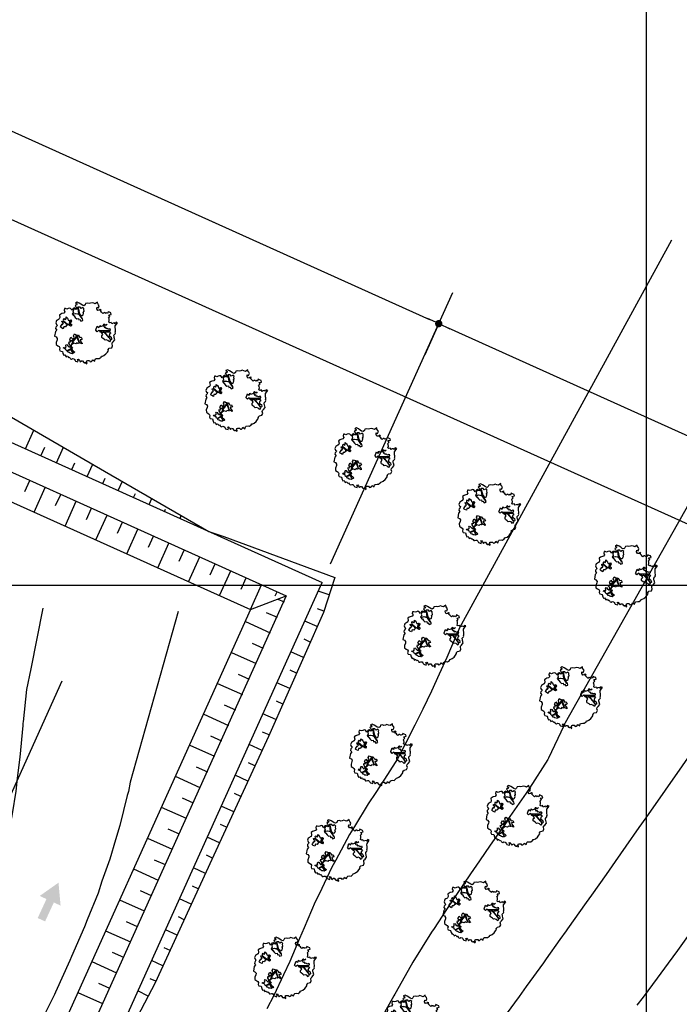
# Model space of a CAD drawing. Header units: millimetres. Extents: x 196436 to 199900, y 8705373 to 8708636.
# Tile 235 of 241: x 199408 to 199505, y 8707838 to 8707983. Entities that reach past the tile are written whole.
import ezdxf

# ---------------------------------------------------------------- set-up
doc = ezdxf.new("R2010")
doc.units = ezdxf.units.MM
doc.header["$LTSCALE"] = 5
for name, color, linetype in [('$CURVAS1', 30, 'Continuous'), ('$CURVAS2', 40, 'Continuous'), ('-CHICANA', 4, 'Continuous'), ('ARVORE', 102, 'Continuous'), ('CAIXA', 7, 'Continuous'), ('CERCA', 3, 'CERCA_LINE'), ('DIM', 7, 'Continuous'), ('LAGOA', 3, 'Continuous'), ('MALHA', 9, 'Continuous'), ('TER-BERMA', 4, 'Continuous'), ('TER-OFFSET', 3, 'Continuous'), ('TER-OFFSET-LINHA', 7, 'Continuous')]:
    doc.layers.add(name, color=color, linetype=linetype)
doc.styles.add('ROMANS', font='romans.shx', dxfattribs={"width": 0.85})
doc.linetypes.add('CERCA_LINE', pattern='A,0.5,-0.2,["X",Standard,S=0.1,R=0,X=-0.1,Y=-0.05],-0.25', length=0.95)
doc.dimstyles.new('COTA-500-EXTERNA', dxfattribs={"dimtxt": 2, "dimasz": 1.5, "dimexe": 0, "dimexo": 3, "dimgap": 0.5, "dimtad": 1, "dimzin": 4, "dimdsep": 46, "dimtxsty": 'ROMANS', "dimblk1": 'DOT1', "dimblk2": 'DOT1', "dimsah": 1, "dimcen": 0.2, "dimclrd": 256, "dimclre": 256, "dimclrt": 2, "dimadec": 0, "dimazin": 0, "dimtfac": 1, "dimtix": 1, "dimtmove": 2, "dimatfit": 3, "dimldrblk": 'DOT1', "dimfxl": 0, "dimtvp": 0.025, "dimtolj": 1, "dimtzin": 4, "dimlwd": -1, "dimlwe": -1, "dimarcsym": 0})

# ---------------------------------------------------------------- blocks, each defined once
blk = doc.blocks.new('A$C0C100BE6')
blk.add_hatch(color=7).paths.add_polyline_path([(0.772, 0.604), (0.956, 0.808), (1.217, 0), (0.387, 0.178), (0.571, 0.381), (0, 0.898), (0.201, 1.12)])
blk = doc.blocks.new('DOT1')
for q in [(0, 3.36), (0, -3.36)]:
    blk.add_line((0, 0), q)
at = {"linetype": 'ByBlock'}
blk.add_line((0, 0), (-1.2, 0), dxfattribs=at)
at = {"color": 0, "linetype": 'ByBlock', "const_width": 0.36}
blk.add_lwpolyline([(-0.18, 0, 1), (0.18, 0, 1)], format="xyb", close=True, dxfattribs=at)
blk = doc.blocks.new('*D144')
at = {"layer": 'Defpoints', "color": 0}
for p in [(199629.98, 8707853.2, -1), (199160.46, 8707754.35, -1), (199553.97, 8707587.89), (199556.52, 8707575.91, -1), (199556.52, 8707575.91, -1)]:
    blk.add_point(p, dxfattribs=at)
at = {"layer": 'DIM'}
blk.add_arc((199556.52, 8707575.91), 12.25, 82.1817, 148.7264, dxfattribs=at)
at = {"layer": 'DIM', "xscale": 1.5, "yscale": 1.5, "zscale": 1.5}
for p, rotation in [((199559.66, 8707587.75), 348.6719272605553), ((199545.35, 8707580.94), 242.2361372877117)]:
    blk.add_blockref('DOT1', p, dxfattribs=dict(at, rotation=rotation))
at = {"layer": 'DIM', "color": 2, "insert": (199550.61, 8707588.32), "char_height": 2, "attachment_point": 5, "rotation": 25.454, "style": 'ROMANS'}
blk.add_mtext('\\A1;81°', dxfattribs=at)
blk = doc.blocks.new('*D145')
at = {"layer": 'Defpoints', "color": 0}
for p in [(199276.71, 8708012.37, -1), (199629.98, 8707853.2, -1), (199629.98, 8707853.2, -1), (199611.21, 8707850.27), (199556.52, 8707575.91, -1)]:
    blk.add_point(p, dxfattribs=at)
at = {"layer": 'DIM'}
blk.add_arc((199629.98, 8707853.2), 19, 160.2694, 250.6387, dxfattribs=at)
at = {"layer": 'DIM', "xscale": 1.5, "yscale": 1.5, "zscale": 1.5}
for p, rotation in [((199612.65, 8707861.01), 68.00762625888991), ((199625.12, 8707834.83), 342.9004382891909)]:
    blk.add_blockref('DOT1', p, dxfattribs=dict(at, rotation=rotation))
at = {"layer": 'DIM', "color": 2, "insert": (199614.18, 8707845.68), "char_height": 2, "attachment_point": 5, "rotation": 295.454, "style": 'ROMANS'}
blk.add_mtext('\\A1;99°', dxfattribs=at)
blk = doc.blocks.new('*D147')
at = {"layer": 'Defpoints', "color": 0}
for p in [(199291.74, 8707972.7), (199469.4, 8707938.58), (199452.2, 8707900.4)]:
    blk.add_point(p, dxfattribs=at)
at = {"layer": 'DIM'}
for p, q in [((199292.97, 8707975.43), (199308.94, 8708010.88)), ((199310.31, 8708010.26), (199468.04, 8707939.19)), ((199453.44, 8707903.13), (199469.4, 8707938.58))]:
    blk.add_line(p, q, dxfattribs=at)
at = {"layer": 'DIM', "xscale": 1.5, "yscale": 1.5, "zscale": 1.5}
for p, rotation in [((199308.94, 8708010.88), 155.7458953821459), ((199469.4, 8707938.58), 335.7458953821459)]:
    blk.add_blockref('DOT1', p, dxfattribs=dict(at, rotation=rotation))
at = {"layer": 'DIM', "color": 2, "insert": (199389.79, 8707976.09), "char_height": 2, "attachment_point": 5, "rotation": 335.7459, "style": 'ROMANS'}
blk.add_mtext('\\A1;176.00', dxfattribs=at)
blk = doc.blocks.new('*D148')
at = {"layer": 'Defpoints', "color": 0}
for p in [(199452.2, 8707900.4), (199634.86, 8707864.03), (199629.98, 8707853.2, -1)]:
    blk.add_point(p, dxfattribs=at)
at = {"layer": 'DIM'}
for p, q in [((199453.44, 8707903.13), (199469.4, 8707938.58)), ((199470.77, 8707937.96), (199633.49, 8707864.65)), ((199631.21, 8707855.94), (199634.86, 8707864.03))]:
    blk.add_line(p, q, dxfattribs=at)
at = {"layer": 'DIM', "xscale": 1.5, "yscale": 1.5, "zscale": 1.5}
for p, rotation in [((199469.4, 8707938.58), 155.7458953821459), ((199634.86, 8707864.03), 335.7458953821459)]:
    blk.add_blockref('DOT1', p, dxfattribs=dict(at, rotation=rotation))
at = {"layer": 'DIM', "color": 2, "insert": (199552.75, 8707902.67), "char_height": 2, "attachment_point": 5, "rotation": 335.7459, "style": 'ROMANS'}
blk.add_mtext('\\A1;181.47', dxfattribs=at)
blk = doc.blocks.new('*D149')
at = {"layer": 'Defpoints', "color": 0}
for p in [(199276.71, 8708012.37, -1), (199276.71, 8708012.37, -1), (199278.88, 8707990.79), (199629.98, 8707853.2, -1), (199160.46, 8707754.35, -1)]:
    blk.add_point(p, dxfattribs=at)
at = {"layer": 'DIM'}
blk.add_arc((199276.71, 8708012.37), 21.69, 249.7088, 331.783, dxfattribs=at)
at = {"layer": 'DIM', "xscale": 1.5, "yscale": 1.5, "zscale": 1.5}
for p, rotation in [((199296.49, 8708003.46), 63.76443569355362), ((199267.8, 8707992.6), 157.7273550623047)]:
    blk.add_blockref('DOT1', p, dxfattribs=dict(at, rotation=rotation))
at = {"layer": 'DIM', "color": 2, "insert": (199283.86, 8707993.49), "char_height": 2, "attachment_point": 5, "rotation": 20.7459, "style": 'ROMANS'}
blk.add_mtext('\\A1;90°', dxfattribs=at)
blk = doc.blocks.new('*D150')
at = {"layer": 'Defpoints', "color": 0}
for p in [(199276.71, 8708012.37, -1), (199175.31, 8707765.04), (199160.46, 8707754.35, -1), (199160.46, 8707754.35, -1), (199556.52, 8707575.91, -1)]:
    blk.add_point(p, dxfattribs=at)
at = {"layer": 'DIM'}
blk.add_arc((199160.46, 8707754.35), 18.3, 340.4437, 61.0481, dxfattribs=at)
at = {"layer": 'DIM', "xscale": 1.5, "yscale": 1.5, "zscale": 1.5}
for p, rotation in [((199167.98, 8707771.04), 153.3969975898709), ((199177.14, 8707746.83), 248.0947931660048)]:
    blk.add_blockref('DOT1', p, dxfattribs=dict(at, rotation=rotation))
at = {"layer": 'DIM', "color": 2, "insert": (199178.97, 8707761.37), "char_height": 2, "attachment_point": 5, "rotation": 290.7459, "style": 'ROMANS'}
blk.add_mtext('\\A1;90°', dxfattribs=at)
blk = doc.blocks.new('ARVORE6')
for points in [[(-1.778, 2.183), (-1.868, 2.123), (-1.858, 2.064), (-1.957, 2.004), (-2.047, 1.974), (-2.077, 1.895), (-2.057, 1.785), (-2.096, 1.676), (-2.186, 1.627), (-2.265, 1.597), (-2.335, 1.567), (-2.454, 1.358), (-2.335, 1.299), (-2.226, 1.348), (-2.216, 1.259), (-2.335, 1.199), (-2.414, 1.179), (-2.504, 1.15), (-2.454, 1.07), (-2.414, 1.02), (-2.444, 0.931), (-2.623, 0.852), (-2.673, 0.792), (-2.683, 0.702), (-2.633, 0.683), (-2.633, 0.683), (-2.723, 0.623), (-2.772, 0.643), (-2.802, 0.643), (-2.762, 0.563), (-2.603, 0.573), (-2.524, 0.534), (-2.524, 0.454), (-2.554, 0.295), (-2.673, 0.245), (-2.673, 0.136), (-2.623, 0.037), (-2.544, -0.023), (-2.643, -0.102), (-2.713, -0.182), (-2.554, -0.261), (-2.514, -0.351), (-2.524, -0.52), (-2.564, -0.639), (-2.474, -0.828), (-2.405, -0.887), (-2.405, -0.977), (-2.375, -1.116), (-2.265, -1.334), (-2.126, -1.493), (-2.007, -1.613), (-1.908, -1.603), (-1.818, -1.732), (-1.818, -1.97), (-1.669, -2.08), (-1.49, -2.07), (-1.391, -2.109), (-1.321, -2.229), (-1.162, -2.417), (-0.933, -2.407), (-0.864, -2.398), (-0.725, -2.417), (-0.625, -2.557), (-0.566, -2.606), (-0.466, -2.596), (-0.417, -2.636), (-0.307, -2.656), (-0.208, -2.666), (-0.049, -2.686), (0.08, -2.716), (0.329, -2.984), (0.408, -2.855), (0.289, -2.735), (0.369, -2.696), (0.369, -2.566), (0.349, -2.447), (0.488, -2.407), (0.478, -2.268), (0.548, -2.199), (0.707, -2.268), (0.856, -2.288), (0.925, -2.239), (1.054, -2.417), (1.204, -2.338), (1.204, -2.576), (1.343, -2.566), (1.432, -2.437), (1.512, -2.338), (1.363, -2.239), (1.432, -2.139), (1.392, -2.09), (1.472, -2.01), (1.502, -1.96), (1.432, -1.841), (1.502, -1.801), (1.601, -1.742), (1.691, -1.672), (1.78, -1.642), (1.8, -1.742), (1.86, -1.662), (1.81, -1.553), (1.82, -1.424), (1.989, -1.374), (2.128, -1.424), (2.058, -1.533), (2.217, -1.642), (2.327, -1.613), (2.456, -1.553), (2.585, -1.563), (2.545, -1.464), (2.476, -1.324), (2.555, -1.195), (2.635, -1.056), (2.615, -0.917), (2.615, -0.778), (2.675, -0.659), (2.685, -0.46), (2.565, -0.39), (2.506, -0.261), (2.585, -0.132), (2.704, -0.023), (2.834, 0.106), (2.963, 0.275), (2.923, 0.434), (2.913, 0.444), (2.814, 0.325), (2.704, 0.394), (2.734, 0.484), (2.685, 0.534), (2.595, 0.484), (2.396, 0.454), (2.416, 0.583), (2.496, 0.643), (2.476, 0.762), (2.337, 0.891), (2.536, 0.991), (2.585, 1.1), (2.565, 1.229), (2.545, 1.358), (2.615, 1.468), (2.635, 1.567), (2.496, 1.627), (2.347, 1.587), (2.237, 1.706), (2.227, 1.895), (2.207, 1.984), (2.148, 2.133), (1.919, 2.143), (1.79, 2.223), (1.77, 2.292), (1.73, 2.392), (1.691, 2.501), (1.512, 2.62), (1.353, 2.59), (1.283, 2.531), (1.194, 2.58), (1.114, 2.69), (0.995, 2.739), (0.836, 2.66), (0.726, 2.809), (0.319, 2.978), (0.229, 2.849), (0.07, 2.779), (-0.059, 2.819), (-0.268, 2.958), (-0.476, 2.998), (-0.615, 2.869), (-0.705, 2.779), (-0.824, 2.739), (-0.983, 2.809), (-1.112, 2.779), (-1.202, 2.57), (-1.421, 2.56), (-1.58, 2.521), (-1.57, 2.411), (-1.768, 2.342), (-1.729, 2.233), (-1.749, 2.203)], [(-0.877, 2.444), (-0.946, 2.351), (-0.865, 2.293), (-0.923, 2.235), (-0.877, 2.154), (-0.784, 2.142), (-0.738, 2.154), (-0.668, 2.085), (-0.703, 2.015), (-0.796, 1.98), (-0.923, 1.888), (-0.946, 1.772), (-0.807, 1.749), (-0.703, 1.772), (-0.587, 1.818), (-0.46, 1.772), (-0.506, 1.714), (-0.494, 1.633), (-0.344, 1.656), (-0.274, 1.679), (-0.089, 1.517), (-0.274, 1.424), (-0.321, 1.366), (-0.182, 1.25), (0.004, 1.262), (0.143, 1.146), (0.039, 1.019), (-0.031, 0.857), (-0.019, 0.799), (-0.17, 0.764), (-0.274, 0.718), (-0.286, 0.579), (-0.483, 0.532), (-0.506, 0.636), (-0.483, 0.741), (-0.599, 0.741), (-0.738, 0.683), (-0.831, 0.625), (-0.912, 0.648), (-0.749, 0.845), (-0.749, 0.903), (-0.784, 0.972), (-0.715, 1.088), (-0.796, 1.192), (-0.68, 1.378), (-0.796, 1.61), (-0.796, 1.691), (-0.877, 1.702), (-0.97, 1.644), (-1.062, 1.586), (-1.12, 1.633), (-1.143, 1.667), (-1.317, 1.644), (-1.375, 1.575), (-1.514, 1.459), (-1.514, 1.459), (-1.561, 1.552), (-1.561, 1.633), (-1.607, 1.702), (-1.561, 1.818), (-1.526, 1.911), (-1.433, 1.98), (-1.398, 2.073), (-1.259, 2.085), (-1.213, 2.2), (-1.097, 2.212), (-0.993, 2.316), (-0.946, 2.386)], [(-0.912, 1.691), (-1.132, 1.76), (-1.236, 2.142), (-1.271, 2.142), (-1.178, 1.783), (-1.572, 1.656), (-1.572, 1.633), (-1.12, 1.725), (-0.993, 1.667)], [(1.214, 2.064), (1.323, 1.925), (1.402, 1.994), (1.432, 2.024), (1.551, 2.024), (1.512, 1.885), (1.591, 1.845), (1.691, 1.835), (1.75, 1.766), (1.611, 1.676), (1.701, 1.597), (1.85, 1.567), (1.72, 1.468), (1.621, 1.448), (1.482, 1.418), (1.482, 1.179), (1.363, 1.16), (1.194, 1.299), (1.204, 1.309), (1.094, 1.299), (1.074, 1.229), (0.965, 1.249), (0.915, 1.328), (1.114, 1.547), (1.064, 1.656), (1.035, 1.746), (0.955, 1.805), (0.995, 1.964), (0.826, 2.054), (0.935, 2.193), (0.975, 2.223), (1.054, 2.282), (1.104, 2.223), (1.253, 2.064), (1.283, 2.034)], [(1.07, 1.61), (1.51, 1.899), (1.545, 1.876), (1.163, 1.575)], [(-1.266, 1.754), (-1.248, 1.717), (-1.303, 1.736)], [(-1.063, 1.736), (-1.063, 1.717), (-1.007, 1.727)], [(0.004, 0.914), (-0.402, 1.343), (-0.402, 1.679), (-0.437, 1.679), (-0.448, 1.401), (-0.796, 1.644), (-0.807, 1.61), (-0.483, 1.355), (-0.182, 0.984), (-0.749, 0.891), (-0.749, 0.857), (-0.147, 0.914), (-0.066, 0.81)], [(-0.489, 0.941), (-0.489, 0.895), (-0.526, 0.923)], [(-0.508, 1.385), (-0.489, 1.431)], [(-0.351, 1.209), (-0.323, 1.264), (-0.388, 1.237)], [(-0.221, 0.996), (-0.249, 0.913), (-0.286, 0.969), (-0.286, 0.923)], [(-0.231, 1.061), (-0.184, 1.117), (-0.268, 1.098)], [(-0.092, 0.876), (-0.046, 0.95), (-0.129, 0.904), (-0.092, 0.987)], [(1.175, 1.616), (1.073, 1.449), (1.489, 1.264), (1.489, 1.237), (1.027, 1.412), (0.944, 1.301)], [(1.11, 1.634), (1.166, 1.597), (1.138, 1.671), (1.221, 1.643), (1.221, 1.69)], [(1.166, 1.412), (1.129, 1.385), (1.184, 1.412), (1.184, 1.348)], [(1.353, 0.464), (1.313, 0.365), (1.174, 0.315), (1.194, 0.116), (1.233, 0.116), (1.353, 0.116), (1.611, 0.216), (1.691, 0.156), (1.651, 0.067), (1.701, -0.023), (1.84, -0.092), (1.929, -0.073), (2.009, -0.172), (2.188, -0.182), (2.257, -0.212), (2.386, -0.132), (2.327, 0.047), (2.466, 0.116), (2.506, 0.305), (2.327, 0.504), (2.416, 0.643), (2.357, 0.772), (2.267, 0.832), (2.118, 0.822), (2.019, 0.941), (1.83, 0.861), (1.8, 0.822), (1.621, 0.742), (1.482, 0.643), (1.482, 0.484), (1.333, 0.484), (1.323, 0.315)], [(1.341, 1.801), (1.406, 1.764), (1.406, 1.819)], [(1.383, 0.161), (1.812, 0.335), (1.962, 0.66), (1.974, 0.938), (1.974, 0.625), (1.881, 0.347), (2.438, 0.3), (1.881, 0.289), (1.696, 0.185)], [(1.471, 0.192), (1.508, 0.174), (1.517, 0.22), (1.554, 0.211), (1.609, 0.248), (1.711, 0.211)], [(1.776, 0.322), (1.84, 0.276), (1.766, 0.294)], [(1.877, 0.47), (1.933, 0.451), (1.877, 0.433), (1.905, 0.396), (1.85, 0.377)], [(1.979, 0.34), (1.979, 0.285), (2.016, 0.34)], [(0.189, -1.762), (0.015, -1.82), (0.05, -1.901), (0.004, -1.947), (-0.031, -1.97), (-0.066, -2.063), (-0.054, -2.109), (-0.031, -2.179), (-0.17, -2.19), (-0.251, -2.098), (-0.379, -2.109), (-0.494, -2.155), (-0.529, -2.051), (-0.564, -2.016), (-0.657, -1.97), (-0.773, -2.063), (-0.842, -2.132), (-1.028, -2.132), (-1.062, -2.109), (-1.074, -2.016), (-1.109, -1.993), (-1.248, -1.877), (-1.086, -1.773), (-1.004, -1.634), (-1.016, -1.518), (-0.912, -1.449), (-0.761, -1.31), (-0.703, -1.275), (-0.541, -1.31), (-0.448, -1.437), (-0.344, -1.391), (-0.205, -1.275), (0.004, -1.148), (-0.089, -0.962), (0.073, -0.87), (0.108, -0.893), (0.409, -1.078), (0.317, -1.136), (0.259, -1.194), (0.282, -1.24), (0.433, -1.31), (0.317, -1.379), (0.375, -1.959), (0.386, -2.005), (0.305, -1.866), (0.433, -1.762), (0.433, -1.681), (0.363, -1.634), (0.212, -1.681), (0.12, -1.727)], [(-0.193, -1.31), (-0.251, -1.565), (-0.842, -1.912), (-0.274, -1.657), (-0.332, -2.109), (-0.263, -2.098), (-0.054, -1.148)], [(-0.268, -1.582), (-0.277, -1.656), (-0.332, -1.61), (-0.351, -1.665), (-0.388, -1.647), (-0.406, -1.684)], [(-0.268, -1.739), (-0.212, -1.776), (-0.286, -1.832)], [(-0.212, -1.554), (-0.157, -1.582), (-0.24, -1.573)], [(-0.184, -1.24), (-0.101, -1.249), (-0.184, -1.286), (-0.101, -1.332), (-0.184, -1.351), (-0.101, -1.406)], [(-0.767, -1.868), (-1.1, -2.026), (-0.776, -1.905), (-0.702, -2.044), (-0.73, -1.878)], [(-0.286, -1.961), (-0.24, -1.979), (-0.314, -2.007)]]:
    blk.add_lwpolyline(points)

msp = doc.modelspace()

# ---------------------------------------------------------------- linework, layer by layer
at = {"layer": '$CURVAS1'}
msp.add_polyline3d([(199518.097, 8707932.895, 695), (199488.053, 8707879.684, 695), (199487.955, 8707879.465, 695), (199487.953, 8707879.459, 695), (199487.936, 8707879.422, 695), (199487.855, 8707879.243, 695), (199485.576, 8707874.469, 695), (199485.469, 8707874.253, 695), (199482.78, 8707870.035, 695), (199482.294, 8707869.267, 695), (199479.873, 8707865.825, 695), (199478.827, 8707864.282, 695), (199476.962, 8707861.621, 695), (199475.385, 8707859.297, 695), (199474.07, 8707857.382, 695), (199472.006, 8707854.312, 695), (199471.196, 8707853.104, 695), (199468.716, 8707849.326, 695), (199468.351, 8707848.768, 695), (199465.579, 8707844.34, 695), (199465.564, 8707844.316, 695), (199465.335, 8707843.91, 695), (199462.904, 8707839.607, 695), (199462.776, 8707839.352, 695), (199460.257, 8707834.871, 695)], dxfattribs=at)
at = {"layer": '$CURVAS2'}
for points in [[(199503.721, 8707950.889, 694), (199472.421, 8707893.595, 694), (199472.357, 8707893.453, 694), (199472.202, 8707893.08, 694), (199472.139, 8707892.937, 694), (199471.821, 8707892.194, 694), (199470.589, 8707889.318, 694), (199469.48, 8707886.839, 694), (199468.337, 8707884.328, 694), (199467.044, 8707881.676, 694), (199465.881, 8707879.339, 694), (199464.522, 8707876.688, 694), (199463.309, 8707874.35, 694), (199461.831, 8707872.042, 694), (199460.1, 8707869.364, 694), (199458.99, 8707867.698, 694), (199456.948, 8707864.378, 694), (199456.233, 8707863.183, 694), (199454.205, 8707859.39, 694), (199453.639, 8707858.34, 694), (199451.752, 8707854.4, 694), (199451.181, 8707853.224, 694), (199449.545, 8707849.41, 694), (199448.853, 8707847.841, 694), (199447.424, 8707844.419, 694), (199446.512, 8707842.488, 694), (199445.069, 8707839.43, 694), (199444.022, 8707837.434, 694)], [(199532.184, 8707911.83, 696), (199500.3, 8707866.146, 696), (199500.289, 8707866.13, 696), (199499.931, 8707865.618, 696), (199498.93, 8707864.194, 696), (199497.007, 8707861.443, 696), (199495.418, 8707859.209, 696), (199494.072, 8707857.29, 696), (199491.91, 8707854.225, 696), (199491.137, 8707853.136, 696), (199488.398, 8707849.24, 696), (199488.206, 8707848.974, 696), (199487.279, 8707847.669, 696), (199485.257, 8707844.848, 696), (199484.848, 8707844.255, 696), (199482.293, 8707840.754, 696), (199481.254, 8707839.271, 696), (199479.322, 8707836.672, 696)], [(199411, 8707896.568, 691), (199409.216, 8707887.638, 691), (199408.571, 8707884.59, 691), (199408.092, 8707879.822, 691), (199408.074, 8707879.592, 691), (199408.045, 8707879.273, 691), (199407.605, 8707874.594, 691), (199407.214, 8707871.508, 691), (199406.996, 8707869.597, 691), (199406.458, 8707866.22, 691), (199406.189, 8707864.6, 691), (199406.019, 8707863.836, 691), (199405.162, 8707859.605, 691), (199404.444, 8707856.933, 691), (199403.865, 8707854.61, 691), (199402.542, 8707850.69, 691), (199402.197, 8707849.617, 691), (199400.258, 8707845.22, 691), (199399.995, 8707844.627, 691), (199397.827, 8707840.047, 691), (199397.629, 8707839.637, 691), (199395.326, 8707835.016, 691)], [(199539.958, 8707896.635, 697), (199509.525, 8707852.986, 697), (199509.464, 8707852.899, 697), (199509.253, 8707852.596, 697), (199508.931, 8707852.136, 697), (199508.383, 8707851.352, 697), (199507.564, 8707850.183, 697), (199506.844, 8707849.159, 697), (199504.615, 8707846.058, 697), (199503.249, 8707844.175, 697), (199501.632, 8707842.001, 697), (199499.543, 8707839.191, 697), (199498.628, 8707837.988, 697)], [(199430.983, 8707896.117, 692), (199423.872, 8707870.93, 692), (199423.616, 8707869.524, 692), (199423.454, 8707868.934, 692), (199422.364, 8707864.529, 692), (199421.694, 8707862.406, 692), (199420.867, 8707859.536, 692), (199419.723, 8707856.303, 692), (199419.15, 8707854.543, 692), (199417.555, 8707850.598, 692), (199417.153, 8707849.552, 692), (199415.247, 8707845.177, 692), (199414.974, 8707844.561, 692), (199412.859, 8707839.918, 692), (199412.698, 8707839.571, 692), (199410.372, 8707834.857, 692)]]:
    msp.add_polyline3d(points, dxfattribs=at)
at = {"layer": '-CHICANA'}
msp.add_line((199335.801, 8707712.642, 1), (199413.85, 8707885.871, 1), dxfattribs=at)
at = {"layer": 'CERCA', "color": 2, "ltscale": 2}
msp.add_line((199276.71, 8708012.372), (199629.982, 8707853.205), dxfattribs=at)
at = {"layer": 'LAGOA', "color": 3, "elevation": 1}
msp.add_lwpolyline([(199446.913, 8707898.395), (199358.595, 8707702.373), (199290.215, 8707733.181), (199378.533, 8707929.204)], close=True, dxfattribs=at)
at = {"layer": 'MALHA'}
for p, q in [((199500, 8708300), (199500, 8706900)), ((199500, 8708300), (199500, 8706900)), ((199000, 8707900), (199900, 8707900))]:
    msp.add_line(p, q, dxfattribs=at)
at = {"layer": 'TER-BERMA'}
for p in [(199376.53, 8707934.494, 1), (199360.599, 8707697.083, 1)]:
    msp.add_line(p, (199452.203, 8707900.399, 1), dxfattribs=at)
at = {"layer": 'TER-BERMA', "elevation": 1}
msp.add_lwpolyline([(199446.913, 8707898.395), (199358.595, 8707702.373), (199290.215, 8707733.181), (199378.533, 8707929.204)], close=True, dxfattribs=at)
at = {"layer": 'TER-OFFSET'}
msp.add_line((199441.623, 8707896.391, 1), (199446.913, 8707898.395, 1), dxfattribs=at)
for points in [[(199369.812, 8707937.521), (199379.214, 8707940.453), (199385.306, 8707936.933), (199402.712, 8707926.878), (199420.117, 8707916.821), (199435.496, 8707907.927)], [(199435.496, 8707907.927), (199437.713, 8707907.187), (199454.079, 8707901.109), (199452.381, 8707895.932), (199444.273, 8707877.649), (199435.921, 8707859.475), (199427.574, 8707841.3), (199423.349, 8707833.213), (199424.005, 8707831.501)]]:
    msp.add_lwpolyline(points, dxfattribs=at)
at = {"layer": 'TER-OFFSET', "elevation": 1}
msp.add_lwpolyline([(199441.623, 8707896.391), (199356.591, 8707707.663), (199295.505, 8707735.185), (199380.537, 8707923.914)], close=True, dxfattribs=at)
at = {"layer": 'TER-OFFSET-LINHA'}
for p, q in [((199408.346, 8707913.823, 34.681), (199409.076, 8707915.443, 34.681)), ((199409.713, 8707910.769, 34.681), (199411.356, 8707914.416, 34.681)), ((199412.891, 8707911.737, 34.681), (199413.635, 8707913.389, 34.681)), ((199414.271, 8707908.715, 34.681), (199415.914, 8707912.362, 34.681)), ((199417.449, 8707909.683, 34.681), (199418.194, 8707911.335, 34.681)), ((199418.83, 8707906.661, 34.681), (199420.473, 8707910.308, 34.681)), ((199422.022, 8707907.661, 34.681), (199422.752, 8707909.281, 34.681)), ((199423.389, 8707904.607, 34.681), (199425.032, 8707908.254, 34.681)), ((199426.567, 8707905.575, 34.681), (199427.311, 8707907.227, 34.681)), ((199427.947, 8707902.553, 34.681), (199429.59, 8707906.2, 34.681)), ((199431.125, 8707903.521, 34.681), (199431.87, 8707905.173, 34.681)), ((199432.506, 8707900.499, 34.681), (199434.149, 8707904.146, 34.681)), ((199435.698, 8707901.499, 34.681), (199436.428, 8707903.119, 34.681)), ((199437.065, 8707898.445, 34.681), (199438.708, 8707902.092, 34.681)), ((199440.243, 8707899.413, 34.681), (199440.987, 8707901.065, 34.681)), ((199441.623, 8707896.391, 34.681), (199443.266, 8707900.038, 34.681)), ((199445.265, 8707898.387, 34.681), (199445.546, 8707899.011, 34.681)), ((199445.682, 8707897.929, 34.681), (199446.589, 8707897.52, 34.681)), ((199443.942, 8707895.971, 34.681), (199445.562, 8707895.241, 34.681)), ((199440.889, 8707894.604, 34.681), (199444.535, 8707892.961, 34.681)), ((199441.856, 8707891.426, 34.681), (199443.509, 8707890.682, 34.681)), ((199438.835, 8707890.046, 34.681), (199442.482, 8707888.403, 34.681)), ((199439.834, 8707886.853, 34.681), (199441.455, 8707886.123, 34.681)), ((199436.781, 8707885.487, 34.681), (199440.428, 8707883.844, 34.681)), ((199437.748, 8707882.309, 34.681), (199439.401, 8707881.565, 34.681)), ((199434.727, 8707880.928, 34.681), (199438.374, 8707879.285, 34.681)), ((199435.727, 8707877.736, 34.681), (199437.347, 8707877.006, 34.681)), ((199432.673, 8707876.37, 34.681), (199436.32, 8707874.727, 34.681)), ((199433.641, 8707873.192, 34.681), (199435.293, 8707872.447, 34.681)), ((199430.532, 8707871.775, 34.681), (199434.179, 8707870.131, 34.681)), ((199428.478, 8707867.216, 34.681), (199432.125, 8707865.573, 34.681)), ((199431.532, 8707868.582, 34.681), (199433.152, 8707867.852, 34.681)), ((199429.446, 8707864.038, 34.681), (199431.098, 8707863.293, 34.681)), ((199426.424, 8707862.657, 34.681), (199430.071, 8707861.014, 34.681)), ((199427.424, 8707859.465, 34.681), (199429.044, 8707858.735, 34.681)), ((199424.37, 8707858.099, 34.681), (199428.017, 8707856.455, 34.681)), ((199425.338, 8707854.921, 34.681), (199426.99, 8707854.176, 34.681)), ((199422.316, 8707853.54, 34.681), (199425.963, 8707851.897, 34.681)), ((199423.316, 8707850.347, 34.681), (199424.936, 8707849.617, 34.681)), ((199420.262, 8707848.981, 34.681), (199423.909, 8707847.338, 34.681)), ((199421.23, 8707845.803, 34.681), (199422.882, 8707845.059, 34.681)), ((199418.209, 8707844.423, 34.681), (199421.855, 8707842.779, 34.681)), ((199419.208, 8707841.23, 34.681), (199420.829, 8707840.5, 34.681)), ((199416.155, 8707839.864, 34.681), (199419.802, 8707838.221, 34.681))]:
    msp.add_line(p, q, dxfattribs=at)
at = {"layer": 'TER-OFFSET-LINHA', "flags": 128}
for points in [[(199408.44, 8707920.117), (199409.674, 8707922.855)], [(199410.72, 8707919.09), (199411.285, 8707920.344)], [(199412.999, 8707918.063), (199414.025, 8707920.341)], [(199415.278, 8707917.036), (199415.74, 8707918.06)], [(199417.558, 8707916.009), (199418.377, 8707917.827)], [(199419.837, 8707914.982), (199420.195, 8707915.776)], [(199422.116, 8707913.955), (199422.728, 8707915.312)], [(199424.396, 8707912.928), (199424.649, 8707913.491)], [(199426.675, 8707911.901), (199427.078, 8707912.796)], [(199428.954, 8707910.874), (199429.104, 8707911.206)], [(199431.234, 8707909.847), (199431.428, 8707910.28)], [(199433.513, 8707908.82), (199433.558, 8707908.921)], [(199453.236, 8707898.539), (199451.606, 8707899.074)], [(199452.456, 8707896.164), (199451.515, 8707896.472)], [(199451.466, 8707893.869), (199449.629, 8707894.684)], [(199450.452, 8707891.584), (199449.527, 8707891.994)], [(199449.439, 8707889.299), (199447.575, 8707890.125)], [(199448.426, 8707887.013), (199447.487, 8707887.43)], [(199447.412, 8707884.728), (199445.521, 8707885.567)], [(199446.399, 8707882.443), (199445.446, 8707882.865)], [(199445.385, 8707880.157), (199443.467, 8707881.008)], [(199444.372, 8707877.872), (199443.406, 8707878.3)], [(199443.331, 8707875.599), (199441.424, 8707876.475)], [(199442.287, 8707873.327), (199441.342, 8707873.761)], [(199441.243, 8707871.056), (199439.37, 8707871.916)], [(199440.199, 8707868.784), (199439.271, 8707869.21)], [(199439.155, 8707866.513), (199437.316, 8707867.357)], [(199438.111, 8707864.241), (199437.2, 8707864.659)], [(199437.067, 8707861.969), (199435.262, 8707862.799)], [(199436.023, 8707859.698), (199435.129, 8707860.108)], [(199434.979, 8707857.426), (199433.208, 8707858.239)], [(199433.936, 8707855.154), (199433.059, 8707855.557)], [(199432.893, 8707852.882), (199431.154, 8707853.681)], [(199431.849, 8707850.61), (199430.988, 8707851.006)], [(199430.806, 8707848.338), (199429.1, 8707849.122)], [(199429.763, 8707846.066), (199428.918, 8707846.454)], [(199428.719, 8707843.795), (199427.046, 8707844.563)], [(199427.676, 8707841.523), (199426.848, 8707841.903)], [(199426.53, 8707839.301), (199425.029, 8707840.085)]]:
    msp.add_lwpolyline(points, dxfattribs=at)

# ---------------------------------------------------------------- block references
at = {"layer": 'ARVORE', "xscale": 1.593144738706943, "yscale": 1.593144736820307, "zscale": 1.593144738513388, "rotation": 101.9986187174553}
for p in [(199417.486, 8707937.216, 1), (199439.636, 8707927.237, 1), (199458.667, 8707918.662, 1), (199476.953, 8707910.423, 1), (199497.1, 8707901.346, 1), (199468.863, 8707892.468, 1), (199489.011, 8707883.39, 1), (199460.976, 8707874.961, 1), (199481.123, 8707865.884, 1), (199454.613, 8707860.839, 1), (199474.76, 8707851.761, 1), (199446.809, 8707843.517, 1), (199465.836, 8707834.944, 1)]:
    msp.add_blockref('ARVORE6', p, dxfattribs=at)
at = {"layer": 'CAIXA', "xscale": -3.999999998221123, "yscale": 3.999999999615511, "zscale": 4, "rotation": 203.0918001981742}
msp.add_blockref('A$C0C100BE6', (199408.835, 8707854.161, 343), dxfattribs=at)

# ---------------------------------------------------------------- dimensions: what is measured, and where the dimension line sits
at = {"layer": 'DIM'}
for base, p1, p2, picture, middle in [((199469.405, 8707938.577, 1), (199291.738, 8707972.697, 1), (199452.203, 8707900.399, 1), '*D147', (199389.788, 8707976.094, 1)), ((199634.86, 8707864.031, 1), (199452.203, 8707900.399, 1), (199629.982, 8707853.205), '*D148', (199552.748, 8707902.672, 1))]:
    dim = msp.add_linear_dim(base=base, p1=p1, p2=p2, angle=335.7459, dimstyle='COTA-500-EXTERNA', dxfattribs=at)
    dim.commit()
    dim.dimension.update_dxf_attribs({"geometry": picture, "text_midpoint": middle})
for base, line1, line2, picture, middle in [((199278.882, 8707990.79), ((199276.71, 8708012.372), (199629.982, 8707853.205)), ((199160.458, 8707754.352), (199276.71, 8708012.372)), '*D149', (199283.862, 8707993.49, 1)), ((199175.31, 8707765.043), ((199160.458, 8707754.352), (199276.71, 8708012.372)), ((199160.458, 8707754.352), (199556.52, 8707575.905)), '*D150', (199178.974, 8707761.366, 1)), ((199611.205, 8707850.27), ((199276.71, 8708012.372), (199629.982, 8707853.205)), ((199556.52, 8707575.905), (199629.982, 8707853.205)), '*D145', (199614.177, 8707845.681, 1)), ((199553.968, 8707587.887), ((199556.52, 8707575.905), (199629.982, 8707853.205)), ((199160.458, 8707754.352), (199556.52, 8707575.905)), '*D144', (199550.61, 8707588.321, 1))]:
    dim = msp.add_angular_dim_2l(base=base, line1=line1, line2=line2, dimstyle='COTA-500-EXTERNA', dxfattribs=at)
    dim.commit()
    dim.dimension.update_dxf_attribs({"geometry": picture, "text_midpoint": middle})

doc.saveas('drawing.dxf')
